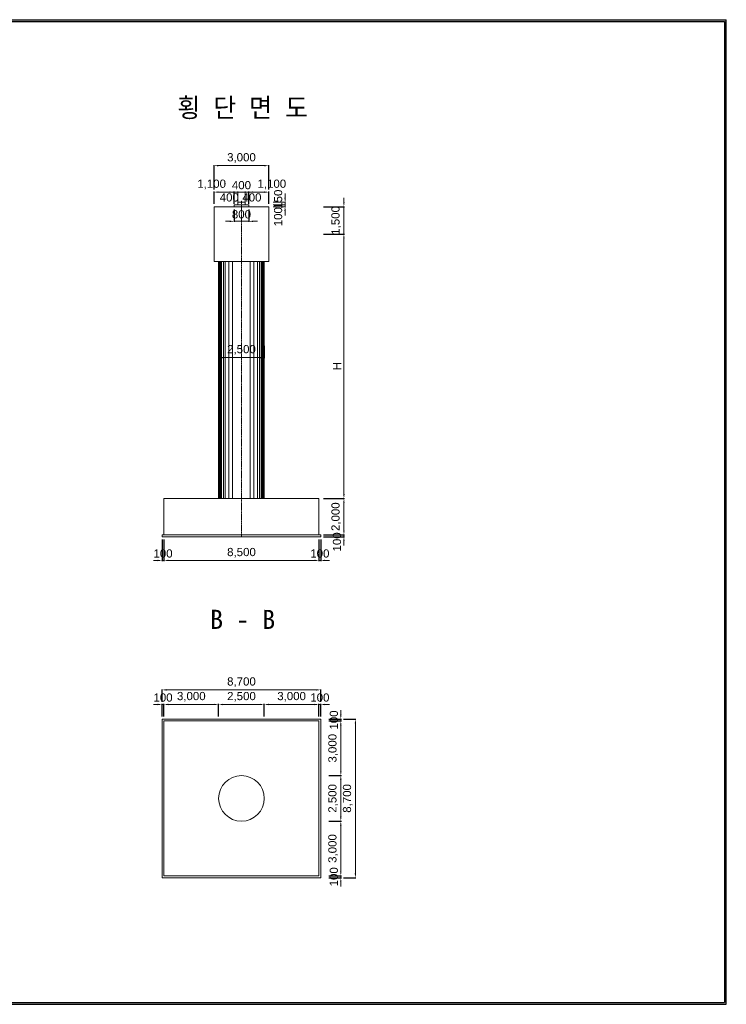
# Model space of a CAD drawing. Header units: metres. Extents: x 203254 to 280754, y 162515 to 216515.
# Tile 2 of 2: x 242004 to 280754, y 162515 to 216515. Entities that reach past the tile are written whole.
import ezdxf
from ezdxf.enums import TextEntityAlignment as Align

# ---------------------------------------------------------------- set-up
doc = ezdxf.new("R2010")
doc.units = ezdxf.units.M
doc.header["$MEASUREMENT"] = 0
doc.linetypes.add('DGN Style 3', pattern=[0.059074, 0.042196, -0.016878])
doc.layers.get('Defpoints').update_dxf_attribs({"lineweight": 0})
for name, color, linetype, lineweight in [('A-DIM01', 1, 'Continuous', 0), ('Adojoint Line', 1, 'Continuous', 0), ('Concrete', 4, 'Continuous', 0), ('Shoe', 5, 'Continuous', 0), ('Text', 3, 'Continuous', 0)]:
    doc.layers.add(name, color=color, linetype=linetype, lineweight=lineweight)
doc.styles.get("Standard").update_dxf_attribs({"font": 'txt', "height": 5})
doc.styles.add('style2', font='arial.ttf')
doc.styles.add('돋움', font='txt')
doc.dimstyles.new('DIM01', dxfattribs={"dimtxt": 3.5, "dimasz": 0.8, "dimexe": 2, "dimexo": 10, "dimgap": 1.25, "dimtad": 1, "dimdec": 0, "dimzin": 0, "dimtxsty": '돋움', "dimcen": 0.09, "dimclrd": 1, "dimclre": 1, "dimclrt": 256, "dimadec": 0, "dimazin": 0, "dimtfac": 0.072, "dimtdec": 0, "dimtix": 1, "dimtmove": 2, "dimatfit": 3, "dimfxl": 1, "dimtolj": 1, "dimtzin": 0, "dimlwd": -1, "dimarcsym": 0})

# ---------------------------------------------------------------- blocks, each defined once
blk = doc.blocks.new('*D160')
at = {"layer": 'A-DIM01', "color": 1, "lineweight": -2}
for p, q in [((252664.828794, 206408.024311), (252664.828794, 207088.652448)), ((253764.828794, 206408.024311), (253764.828794, 207088.652448))]:
    blk.add_line(p, q, dxfattribs=at)
at = {"layer": 'A-DIM01', "color": 1}
blk.add_line((253524.828794, 207058.652448), (252904.828794, 207058.652448), dxfattribs=at)
for points in [[(252904.828794, 207098.652448), (252904.828794, 207018.652448), (252664.828794, 207058.652448)], [(253524.828794, 207098.652448), (253524.828794, 207018.652448), (253764.828794, 207058.652448)]]:
    blk.add_solid(points, dxfattribs=at)
at = {"layer": 'Defpoints', "color": 0}
for p in [(252664.828794, 207058.652448), (252664.828794, 206258.024311), (253764.828794, 206258.024311)]:
    blk.add_point(p, dxfattribs=at)
at = {"layer": 'A-DIM01', "color": 7, "insert": (252529.920258, 207479.082188), "char_height": 450, "attachment_point": 5, "style": 'style2'}
blk.add_mtext('\\A1;1,100', dxfattribs=at)
blk = doc.blocks.new('*D162')
at = {"layer": 'A-DIM01', "color": 1, "lineweight": -2}
for p, q in [((252664.953794, 207208.652448), (252664.953794, 208539.408721)), ((255664.828794, 207210.256614), (255664.828794, 208539.408721))]:
    blk.add_line(p, q, dxfattribs=at)
at = {"layer": 'A-DIM01', "color": 1}
blk.add_line((255424.828794, 208509.408721), (252904.953794, 208509.408721), dxfattribs=at)
for points in [[(252904.953794, 208549.408721), (252904.953794, 208469.408721), (252664.953794, 208509.408721)], [(255424.828794, 208549.408721), (255424.828794, 208469.408721), (255664.828794, 208509.408721)]]:
    blk.add_solid(points, dxfattribs=at)
at = {"layer": 'Defpoints', "color": 0}
for p in [(252664.953794, 208509.408721), (252664.953794, 207058.652448), (255664.828794, 207060.256614)]:
    blk.add_point(p, dxfattribs=at)
at = {"layer": 'A-DIM01', "color": 7, "insert": (254164.891294, 208929.838462), "char_height": 450, "attachment_point": 5, "style": 'style2'}
blk.add_mtext('\\A1;3,000', dxfattribs=at)
blk = doc.blocks.new('*D164')
at = {"layer": 'A-DIM01', "color": 1, "lineweight": -2}
for p, q in [((253764.828794, 206108.024311), (253764.828794, 205427.896174)), ((254564.828794, 206108.024311), (254564.828794, 205427.896174))]:
    blk.add_line(p, q, dxfattribs=at)
at = {"layer": 'A-DIM01', "color": 1}
for p, q in [((253524.828794, 205457.896174), (253284.828794, 205457.896174)), ((253764.828794, 205457.896174), (254564.828794, 205457.896174)), ((254804.828794, 205457.896174), (255044.828794, 205457.896174))]:
    blk.add_line(p, q, dxfattribs=at)
for points in [[(253524.828794, 205497.896174), (253524.828794, 205417.896174), (253764.828794, 205457.896174)], [(254804.828794, 205497.896174), (254804.828794, 205417.896174), (254564.828794, 205457.896174)]]:
    blk.add_solid(points, dxfattribs=at)
at = {"layer": 'Defpoints', "color": 0}
for p in [(253764.828794, 206258.024311), (254564.828794, 206258.024311), (254564.828794, 205457.896174)]:
    blk.add_point(p, dxfattribs=at)
at = {"layer": 'A-DIM01', "color": 7, "insert": (254164.828794, 205837.654019), "char_height": 450, "attachment_point": 5, "style": 'style2'}
blk.add_mtext('\\A1;800', dxfattribs=at)
blk = doc.blocks.new('*D166')
at = {"layer": 'A-DIM01', "color": 1, "lineweight": -2}
for p, q in [((254564.828794, 206408.024311), (254564.828794, 207088.652448)), ((255664.828794, 206408.024311), (255664.828794, 207088.652448))]:
    blk.add_line(p, q, dxfattribs=at)
at = {"layer": 'A-DIM01', "color": 1}
blk.add_line((255424.828794, 207058.652448), (254804.828794, 207058.652448), dxfattribs=at)
for points in [[(254804.828794, 207098.652448), (254804.828794, 207018.652448), (254564.828794, 207058.652448)], [(255424.828794, 207098.652448), (255424.828794, 207018.652448), (255664.828794, 207058.652448)]]:
    blk.add_solid(points, dxfattribs=at)
at = {"layer": 'Defpoints', "color": 0}
for p in [(254564.828794, 207058.652448), (254564.828794, 206258.024311), (255664.828794, 206258.024311)]:
    blk.add_point(p, dxfattribs=at)
at = {"layer": 'A-DIM01', "color": 7, "insert": (255829.920258, 207479.082188), "char_height": 450, "attachment_point": 5, "style": 'style2'}
blk.add_mtext('\\A1;1,100', dxfattribs=at)
blk = doc.blocks.new('*D168')
at = {"layer": 'A-DIM01', "color": 1, "lineweight": -2}
for p, q in [((252914.828794, 198635.541399), (252914.828794, 197955.413262)), ((255414.828794, 198635.541399), (255414.828794, 197955.413262))]:
    blk.add_line(p, q, dxfattribs=at)
at = {"layer": 'A-DIM01', "color": 1}
blk.add_line((253154.828794, 197985.413262), (255174.828794, 197985.413262), dxfattribs=at)
for points in [[(253154.828794, 198025.413262), (253154.828794, 197945.413262), (252914.828794, 197985.413262)], [(255174.828794, 198025.413262), (255174.828794, 197945.413262), (255414.828794, 197985.413262)]]:
    blk.add_solid(points, dxfattribs=at)
at = {"layer": 'Defpoints', "color": 0}
for p in [(252914.828794, 198785.541399), (255414.828794, 198785.541399), (255414.828794, 197985.413262)]:
    blk.add_point(p, dxfattribs=at)
at = {"layer": 'A-DIM01', "color": 7, "insert": (254164.828794, 198405.843003), "char_height": 450, "attachment_point": 5, "style": 'style2'}
blk.add_mtext('\\A1;2,500', dxfattribs=at)
blk = doc.blocks.new('*D170')
at = {"layer": 'A-DIM01', "color": 1}
for p, q in [((259783.223746, 206498.024311), (259783.223746, 206738.024311)), ((259783.223746, 204758.024311), (259783.223746, 206258.024311)), ((259783.223746, 204518.024311), (259783.223746, 204278.024311))]:
    blk.add_line(p, q, dxfattribs=at)
at = {"layer": 'A-DIM01', "color": 1, "lineweight": -2}
for p, q in [((258664.828794, 206258.024311), (259813.223746, 206258.024311)), ((258664.828794, 204758.024311), (259813.223746, 204758.024311))]:
    blk.add_line(p, q, dxfattribs=at)
at = {"layer": 'A-DIM01', "color": 1}
for points in [[(259743.223746, 206498.024311), (259823.223746, 206498.024311), (259783.223746, 206258.024311)], [(259743.223746, 204518.024311), (259823.223746, 204518.024311), (259783.223746, 204758.024311)]]:
    blk.add_solid(points, dxfattribs=at)
at = {"layer": 'Defpoints', "color": 0}
for p in [(258514.828794, 206258.024311), (259783.223746, 206258.024311), (258514.828794, 204758.024311)]:
    blk.add_point(p, dxfattribs=at)
at = {"layer": 'A-DIM01', "color": 7, "insert": (259362.794005, 205508.024311), "char_height": 450, "attachment_point": 5, "rotation": 90, "style": 'style2'}
blk.add_mtext('\\A1;1,500', dxfattribs=at)
blk = doc.blocks.new('*D172')
at = {"layer": 'A-DIM01', "color": 1, "lineweight": -2}
for p, q in [((259133.095609, 204758.024311), (259813.723746, 204758.024311)), ((258664.828794, 190258.024311), (259813.723746, 190258.024311))]:
    blk.add_line(p, q, dxfattribs=at)
at = {"layer": 'A-DIM01', "color": 1}
blk.add_line((259783.723746, 190498.024311), (259783.723746, 204518.024311), dxfattribs=at)
for points in [[(259743.723746, 204518.024311), (259823.723746, 204518.024311), (259783.723746, 204758.024311)], [(259743.723746, 190498.024311), (259823.723746, 190498.024311), (259783.723746, 190258.024311)]]:
    blk.add_solid(points, dxfattribs=at)
at = {"layer": 'Defpoints', "color": 0}
for p in [(258983.095609, 204758.024311), (259783.723746, 204758.024311), (258514.828794, 190258.024311)]:
    blk.add_point(p, dxfattribs=at)
at = {"layer": 'A-DIM01', "color": 7, "insert": (259408.723746, 197508.024311), "char_height": 450, "attachment_point": 5, "rotation": 90, "style": 'style2'}
blk.add_mtext('\\A1;H', dxfattribs=at)
blk = doc.blocks.new('*D174')
at = {"layer": 'A-DIM01', "color": 1, "lineweight": -2}
for p, q in [((258664.828794, 190258.024311), (259814.223746, 190258.024311)), ((258664.828794, 188258.024311), (259814.223746, 188258.024311))]:
    blk.add_line(p, q, dxfattribs=at)
at = {"layer": 'A-DIM01', "color": 1}
blk.add_line((259784.223746, 188498.024311), (259784.223746, 190018.024311), dxfattribs=at)
for points in [[(259744.223746, 190018.024311), (259824.223746, 190018.024311), (259784.223746, 190258.024311)], [(259744.223746, 188498.024311), (259824.223746, 188498.024311), (259784.223746, 188258.024311)]]:
    blk.add_solid(points, dxfattribs=at)
at = {"layer": 'Defpoints', "color": 0}
for p in [(258514.828794, 190258.024311), (259784.223746, 190258.024311), (258514.828794, 188258.024311)]:
    blk.add_point(p, dxfattribs=at)
at = {"layer": 'A-DIM01', "color": 7, "insert": (259363.794005, 189258.024311), "char_height": 450, "attachment_point": 5, "rotation": 90, "style": 'style2'}
blk.add_mtext('\\A1;2,000', dxfattribs=at)
blk = doc.blocks.new('*D176')
at = {"layer": 'A-DIM01', "color": 1}
for p, q in [((259784.223746, 188498.024311), (259784.223746, 188738.024311)), ((259784.223746, 188158.024311), (259784.223746, 188258.024311)), ((259784.223746, 187918.024311), (259784.223746, 187678.024311))]:
    blk.add_line(p, q, dxfattribs=at)
at = {"layer": 'A-DIM01', "color": 1, "lineweight": -2}
for p, q in [((258664.828794, 188258.024311), (259814.223746, 188258.024311)), ((258664.828794, 188158.024311), (259814.223746, 188158.024311))]:
    blk.add_line(p, q, dxfattribs=at)
at = {"layer": 'A-DIM01', "color": 1}
for points in [[(259744.223746, 188498.024311), (259824.223746, 188498.024311), (259784.223746, 188258.024311)], [(259744.223746, 187918.024311), (259824.223746, 187918.024311), (259784.223746, 188158.024311)]]:
    blk.add_solid(points, dxfattribs=at)
at = {"layer": 'Defpoints', "color": 0}
for p in [(258514.828794, 188258.024311), (258514.828794, 188158.024311), (259784.223746, 188258.024311)]:
    blk.add_point(p, dxfattribs=at)
at = {"layer": 'A-DIM01', "color": 7, "insert": (259404.465901, 187876.121532), "char_height": 450, "attachment_point": 5, "rotation": 90, "style": 'style2'}
blk.add_mtext('\\A1;100', dxfattribs=at)
blk = doc.blocks.new('*D178')
at = {"layer": 'A-DIM01', "color": 1, "lineweight": -2}
for p, q in [((249814.828794, 188008.024311), (249814.828794, 186827.768037)), ((249914.828794, 188008.024311), (249914.828794, 186827.768037))]:
    blk.add_line(p, q, dxfattribs=at)
at = {"layer": 'A-DIM01', "color": 1}
for p, q in [((249574.828794, 186857.768037), (249334.828794, 186857.768037)), ((249814.828794, 186857.768037), (249914.828794, 186857.768037)), ((250154.828794, 186857.768037), (250394.828794, 186857.768037))]:
    blk.add_line(p, q, dxfattribs=at)
for points in [[(249574.828794, 186897.768037), (249574.828794, 186817.768037), (249814.828794, 186857.768037)], [(250154.828794, 186897.768037), (250154.828794, 186817.768037), (249914.828794, 186857.768037)]]:
    blk.add_solid(points, dxfattribs=at)
at = {"layer": 'Defpoints', "color": 0}
for p in [(249814.828794, 188158.024311), (249914.828794, 188158.024311), (249914.828794, 186857.768037)]:
    blk.add_point(p, dxfattribs=at)
at = {"layer": 'A-DIM01', "color": 7, "insert": (249864.828794, 187237.525882), "char_height": 450, "attachment_point": 5, "style": 'style2'}
blk.add_mtext('\\A1;100', dxfattribs=at)
blk = doc.blocks.new('*D180')
at = {"layer": 'A-DIM01', "color": 1, "lineweight": -2}
for p, q in [((258414.828794, 188008.024311), (258414.828794, 186827.768037)), ((258514.828794, 188008.024311), (258514.828794, 186827.768037))]:
    blk.add_line(p, q, dxfattribs=at)
at = {"layer": 'A-DIM01', "color": 1}
for p, q in [((258174.828794, 186857.768037), (257934.828794, 186857.768037)), ((258414.828794, 186857.768037), (258514.828794, 186857.768037)), ((258754.828794, 186857.768037), (258994.828794, 186857.768037))]:
    blk.add_line(p, q, dxfattribs=at)
for points in [[(258174.828794, 186897.768037), (258174.828794, 186817.768037), (258414.828794, 186857.768037)], [(258754.828794, 186897.768037), (258754.828794, 186817.768037), (258514.828794, 186857.768037)]]:
    blk.add_solid(points, dxfattribs=at)
at = {"layer": 'Defpoints', "color": 0}
for p in [(258414.828794, 188158.024311), (258514.828794, 188158.024311), (258514.828794, 186857.768037)]:
    blk.add_point(p, dxfattribs=at)
at = {"layer": 'A-DIM01', "color": 7, "insert": (258464.828794, 187237.525882), "char_height": 450, "attachment_point": 5, "style": 'style2'}
blk.add_mtext('\\A1;100', dxfattribs=at)
blk = doc.blocks.new('*D182')
at = {"layer": 'A-DIM01', "color": 1, "lineweight": -2}
for p, q in [((249914.828794, 188008.024311), (249914.828794, 186827.768037)), ((258414.828794, 188008.024311), (258414.828794, 186827.768037))]:
    blk.add_line(p, q, dxfattribs=at)
at = {"layer": 'A-DIM01', "color": 1}
blk.add_line((250154.828794, 186857.768037), (258174.828794, 186857.768037), dxfattribs=at)
for points in [[(250154.828794, 186897.768037), (250154.828794, 186817.768037), (249914.828794, 186857.768037)], [(258174.828794, 186897.768037), (258174.828794, 186817.768037), (258414.828794, 186857.768037)]]:
    blk.add_solid(points, dxfattribs=at)
at = {"layer": 'Defpoints', "color": 0}
for p in [(249914.828794, 188158.024311), (258414.828794, 188158.024311), (258414.828794, 186857.768037)]:
    blk.add_point(p, dxfattribs=at)
at = {"layer": 'A-DIM01', "color": 7, "insert": (254164.828794, 187278.197778), "char_height": 450, "attachment_point": 5, "style": 'style2'}
blk.add_mtext('\\A1;8,500', dxfattribs=at)
blk = doc.blocks.new('*D208')
at = {"layer": 'A-DIM01', "color": 1}
for p, q in [((249574.828794, 178958.652448), (249334.828794, 178958.652448)), ((249914.828794, 178958.652448), (249814.828794, 178958.652448)), ((250154.828794, 178958.652448), (250394.828794, 178958.652448))]:
    blk.add_line(p, q, dxfattribs=at)
at = {"layer": 'A-DIM01', "color": 1, "lineweight": -2}
for p, q in [((249814.828794, 178308.024311), (249814.828794, 178988.652448)), ((249914.828794, 178308.524311), (249914.828794, 178988.652448))]:
    blk.add_line(p, q, dxfattribs=at)
at = {"layer": 'A-DIM01', "color": 1}
for points in [[(249574.828794, 178998.652448), (249574.828794, 178918.652448), (249814.828794, 178958.652448)], [(250154.828794, 178998.652448), (250154.828794, 178918.652448), (249914.828794, 178958.652448)]]:
    blk.add_solid(points, dxfattribs=at)
at = {"layer": 'Defpoints', "color": 0}
for p in [(249814.828794, 178958.652448), (249814.828794, 178158.024311), (249914.828794, 178158.524311)]:
    blk.add_point(p, dxfattribs=at)
at = {"layer": 'A-DIM01', "color": 7, "insert": (249864.828794, 179338.410292), "char_height": 450, "attachment_point": 5, "style": 'style2'}
blk.add_mtext('\\A1;100', dxfattribs=at)
blk = doc.blocks.new('*D210')
at = {"layer": 'A-DIM01', "color": 1}
for p, q in [((258174.828794, 178958.152448), (257934.828794, 178958.152448)), ((258514.828794, 178958.152448), (258414.828794, 178958.152448)), ((258754.828794, 178958.152448), (258994.828794, 178958.152448))]:
    blk.add_line(p, q, dxfattribs=at)
at = {"layer": 'A-DIM01', "color": 1, "lineweight": -2}
for p, q in [((258414.828794, 178307.524311), (258414.828794, 178988.152448)), ((258514.828794, 178308.024311), (258514.828794, 178988.152448))]:
    blk.add_line(p, q, dxfattribs=at)
at = {"layer": 'A-DIM01', "color": 1}
for points in [[(258174.828794, 178998.152448), (258174.828794, 178918.152448), (258414.828794, 178958.152448)], [(258754.828794, 178998.152448), (258754.828794, 178918.152448), (258514.828794, 178958.152448)]]:
    blk.add_solid(points, dxfattribs=at)
at = {"layer": 'Defpoints', "color": 0}
for p in [(258414.828794, 178958.152448), (258414.828794, 178157.524311), (258514.828794, 178158.024311)]:
    blk.add_point(p, dxfattribs=at)
at = {"layer": 'A-DIM01', "color": 7, "insert": (258464.828794, 179337.910292), "char_height": 450, "attachment_point": 5, "style": 'style2'}
blk.add_mtext('\\A1;100', dxfattribs=at)
blk = doc.blocks.new('*D212')
at = {"layer": 'A-DIM01', "color": 1, "lineweight": -2}
for p, q in [((249914.828794, 178308.524311), (249914.828794, 178989.152448)), ((252914.828794, 178308.024311), (252914.828794, 178989.152448))]:
    blk.add_line(p, q, dxfattribs=at)
at = {"layer": 'A-DIM01', "color": 1}
blk.add_line((252674.828794, 178959.152448), (250154.828794, 178959.152448), dxfattribs=at)
for points in [[(250154.828794, 178999.152448), (250154.828794, 178919.152448), (249914.828794, 178959.152448)], [(252674.828794, 178999.152448), (252674.828794, 178919.152448), (252914.828794, 178959.152448)]]:
    blk.add_solid(points, dxfattribs=at)
at = {"layer": 'Defpoints', "color": 0}
for p in [(249914.828794, 178959.152448), (249914.828794, 178158.524311), (252914.828794, 178158.024311)]:
    blk.add_point(p, dxfattribs=at)
at = {"layer": 'A-DIM01', "color": 7, "insert": (251414.828794, 179379.582188), "char_height": 450, "attachment_point": 5, "style": 'style2'}
blk.add_mtext('\\A1;3,000', dxfattribs=at)
blk = doc.blocks.new('*D214')
at = {"layer": 'A-DIM01', "color": 1, "lineweight": -2}
for p, q in [((249814.828794, 179108.652448), (249814.828794, 179789.280584)), ((258514.828794, 179108.152448), (258514.828794, 179789.280584))]:
    blk.add_line(p, q, dxfattribs=at)
at = {"layer": 'A-DIM01', "color": 1}
blk.add_line((258274.828794, 179759.280584), (250054.828794, 179759.280584), dxfattribs=at)
for points in [[(250054.828794, 179799.280584), (250054.828794, 179719.280584), (249814.828794, 179759.280584)], [(258274.828794, 179799.280584), (258274.828794, 179719.280584), (258514.828794, 179759.280584)]]:
    blk.add_solid(points, dxfattribs=at)
at = {"layer": 'Defpoints', "color": 0}
for p in [(249814.828794, 179759.280584), (249814.828794, 178958.652448), (258514.828794, 178958.152448)]:
    blk.add_point(p, dxfattribs=at)
at = {"layer": 'A-DIM01', "color": 7, "insert": (254164.828794, 180179.710325), "char_height": 450, "attachment_point": 5, "style": 'style2'}
blk.add_mtext('\\A1;8,700', dxfattribs=at)
blk = doc.blocks.new('*D216')
at = {"layer": 'A-DIM01', "color": 1, "lineweight": -2}
for p, q in [((252914.828794, 178308.024311), (252914.828794, 178988.652448)), ((255414.828794, 178308.024311), (255414.828794, 178988.652448))]:
    blk.add_line(p, q, dxfattribs=at)
at = {"layer": 'A-DIM01', "color": 1}
blk.add_line((255174.828794, 178958.652448), (253154.828794, 178958.652448), dxfattribs=at)
for points in [[(253154.828794, 178998.652448), (253154.828794, 178918.652448), (252914.828794, 178958.652448)], [(255174.828794, 178998.652448), (255174.828794, 178918.652448), (255414.828794, 178958.652448)]]:
    blk.add_solid(points, dxfattribs=at)
at = {"layer": 'Defpoints', "color": 0}
for p in [(252914.828794, 178958.652448), (252914.828794, 178158.024311), (255414.828794, 178158.024311)]:
    blk.add_point(p, dxfattribs=at)
at = {"layer": 'A-DIM01', "color": 7, "insert": (254164.828794, 179379.082188), "char_height": 450, "attachment_point": 5, "style": 'style2'}
blk.add_mtext('\\A1;2,500', dxfattribs=at)
blk = doc.blocks.new('*D218')
at = {"layer": 'A-DIM01', "color": 1, "lineweight": -2}
for p, q in [((255414.828794, 178308.024311), (255414.828794, 178988.652448)), ((258414.828794, 178307.524311), (258414.828794, 178988.652448))]:
    blk.add_line(p, q, dxfattribs=at)
at = {"layer": 'A-DIM01', "color": 1}
blk.add_line((258174.828794, 178958.652448), (255654.828794, 178958.652448), dxfattribs=at)
for points in [[(255654.828794, 178998.652448), (255654.828794, 178918.652448), (255414.828794, 178958.652448)], [(258174.828794, 178998.652448), (258174.828794, 178918.652448), (258414.828794, 178958.652448)]]:
    blk.add_solid(points, dxfattribs=at)
at = {"layer": 'Defpoints', "color": 0}
for p in [(255414.828794, 178958.652448), (255414.828794, 178158.024311), (258414.828794, 178157.524311)]:
    blk.add_point(p, dxfattribs=at)
at = {"layer": 'A-DIM01', "color": 7, "insert": (256914.828794, 179379.082188), "char_height": 450, "attachment_point": 5, "style": 'style2'}
blk.add_mtext('\\A1;3,000', dxfattribs=at)
blk = doc.blocks.new('*D220')
at = {"layer": 'A-DIM01', "color": 1}
for p, q in [((259613.788215, 178398.024311), (259613.788215, 178638.024311)), ((259613.788215, 178058.024311), (259613.788215, 178158.024311)), ((259613.788215, 177818.024311), (259613.788215, 177578.024311))]:
    blk.add_line(p, q, dxfattribs=at)
at = {"layer": 'A-DIM01', "color": 1, "lineweight": -2}
for p, q in [((258963.160078, 178158.024311), (259643.788215, 178158.024311)), ((258963.660078, 178058.024311), (259643.788215, 178058.024311))]:
    blk.add_line(p, q, dxfattribs=at)
at = {"layer": 'A-DIM01', "color": 1}
for points in [[(259573.788215, 178398.024311), (259653.788215, 178398.024311), (259613.788215, 178158.024311)], [(259573.788215, 177818.024311), (259653.788215, 177818.024311), (259613.788215, 178058.024311)]]:
    blk.add_solid(points, dxfattribs=at)
at = {"layer": 'Defpoints', "color": 0}
for p in [(258813.160078, 178158.024311), (258813.660078, 178058.024311), (259613.788215, 178158.024311)]:
    blk.add_point(p, dxfattribs=at)
at = {"layer": 'A-DIM01', "color": 7, "insert": (259234.03037, 178108.024311), "char_height": 450, "attachment_point": 5, "rotation": 90, "style": 'style2'}
blk.add_mtext('\\A1;100', dxfattribs=at)
blk = doc.blocks.new('*D222')
at = {"layer": 'A-DIM01', "color": 1}
for p, q in [((259613.288215, 169798.024311), (259613.288215, 170038.024311)), ((259613.288215, 169458.024311), (259613.288215, 169558.024311)), ((259613.288215, 169218.024311), (259613.288215, 168978.024311))]:
    blk.add_line(p, q, dxfattribs=at)
at = {"layer": 'A-DIM01', "color": 1, "lineweight": -2}
for p, q in [((258962.660078, 169558.024311), (259643.288215, 169558.024311)), ((258963.160078, 169458.024311), (259643.288215, 169458.024311))]:
    blk.add_line(p, q, dxfattribs=at)
at = {"layer": 'A-DIM01', "color": 1}
for points in [[(259573.288215, 169798.024311), (259653.288215, 169798.024311), (259613.288215, 169558.024311)], [(259573.288215, 169218.024311), (259653.288215, 169218.024311), (259613.288215, 169458.024311)]]:
    blk.add_solid(points, dxfattribs=at)
at = {"layer": 'Defpoints', "color": 0}
for p in [(258812.660078, 169558.024311), (258813.160078, 169458.024311), (259613.288215, 169558.024311)]:
    blk.add_point(p, dxfattribs=at)
at = {"layer": 'A-DIM01', "color": 7, "insert": (259233.53037, 169508.024311), "char_height": 450, "attachment_point": 5, "rotation": 90, "style": 'style2'}
blk.add_mtext('\\A1;100', dxfattribs=at)
blk = doc.blocks.new('*D224')
at = {"layer": 'A-DIM01', "color": 1, "lineweight": -2}
for p, q in [((258963.660078, 178058.024311), (259644.288215, 178058.024311)), ((258963.160078, 175058.024311), (259644.288215, 175058.024311))]:
    blk.add_line(p, q, dxfattribs=at)
at = {"layer": 'A-DIM01', "color": 1}
blk.add_line((259614.288215, 175298.024311), (259614.288215, 177818.024311), dxfattribs=at)
for points in [[(259574.288215, 177818.024311), (259654.288215, 177818.024311), (259614.288215, 178058.024311)], [(259574.288215, 175298.024311), (259654.288215, 175298.024311), (259614.288215, 175058.024311)]]:
    blk.add_solid(points, dxfattribs=at)
at = {"layer": 'Defpoints', "color": 0}
for p in [(258813.660078, 178058.024311), (259614.288215, 178058.024311), (258813.160078, 175058.024311)]:
    blk.add_point(p, dxfattribs=at)
at = {"layer": 'A-DIM01', "color": 7, "insert": (259193.858474, 176558.024311), "char_height": 450, "attachment_point": 5, "rotation": 90, "style": 'style2'}
blk.add_mtext('\\A1;3,000', dxfattribs=at)
blk = doc.blocks.new('*D226')
at = {"layer": 'A-DIM01', "color": 1, "lineweight": -2}
for p, q in [((259763.788215, 178158.024311), (260444.416351, 178158.024311)), ((259763.288215, 169458.024311), (260444.416351, 169458.024311))]:
    blk.add_line(p, q, dxfattribs=at)
at = {"layer": 'A-DIM01', "color": 1}
blk.add_line((260414.416351, 169698.024311), (260414.416351, 177918.024311), dxfattribs=at)
for points in [[(260374.416351, 177918.024311), (260454.416351, 177918.024311), (260414.416351, 178158.024311)], [(260374.416351, 169698.024311), (260454.416351, 169698.024311), (260414.416351, 169458.024311)]]:
    blk.add_solid(points, dxfattribs=at)
at = {"layer": 'Defpoints', "color": 0}
for p in [(259613.788215, 178158.024311), (260414.416351, 178158.024311), (259613.288215, 169458.024311)]:
    blk.add_point(p, dxfattribs=at)
at = {"layer": 'A-DIM01', "color": 7, "insert": (259993.986611, 173808.024311), "char_height": 450, "attachment_point": 5, "rotation": 90, "style": 'style2'}
blk.add_mtext('\\A1;8,700', dxfattribs=at)
blk = doc.blocks.new('*D228')
at = {"layer": 'A-DIM01', "color": 1, "lineweight": -2}
for p, q in [((258963.160078, 175058.024311), (259643.788215, 175058.024311)), ((258963.160078, 172558.024311), (259643.788215, 172558.024311))]:
    blk.add_line(p, q, dxfattribs=at)
at = {"layer": 'A-DIM01', "color": 1}
blk.add_line((259613.788215, 172798.024311), (259613.788215, 174818.024311), dxfattribs=at)
for points in [[(259573.788215, 174818.024311), (259653.788215, 174818.024311), (259613.788215, 175058.024311)], [(259573.788215, 172798.024311), (259653.788215, 172798.024311), (259613.788215, 172558.024311)]]:
    blk.add_solid(points, dxfattribs=at)
at = {"layer": 'Defpoints', "color": 0}
for p in [(258813.160078, 175058.024311), (259613.788215, 175058.024311), (258813.160078, 172558.024311)]:
    blk.add_point(p, dxfattribs=at)
at = {"layer": 'A-DIM01', "color": 7, "insert": (259193.358474, 173808.024311), "char_height": 450, "attachment_point": 5, "rotation": 90, "style": 'style2'}
blk.add_mtext('\\A1;2,500', dxfattribs=at)
blk = doc.blocks.new('*D230')
at = {"layer": 'A-DIM01', "color": 1, "lineweight": -2}
for p, q in [((258963.160078, 172558.024311), (259643.788215, 172558.024311)), ((258962.660078, 169558.024311), (259643.788215, 169558.024311))]:
    blk.add_line(p, q, dxfattribs=at)
at = {"layer": 'A-DIM01', "color": 1}
blk.add_line((259613.788215, 169798.024311), (259613.788215, 172318.024311), dxfattribs=at)
for points in [[(259573.788215, 172318.024311), (259653.788215, 172318.024311), (259613.788215, 172558.024311)], [(259573.788215, 169798.024311), (259653.788215, 169798.024311), (259613.788215, 169558.024311)]]:
    blk.add_solid(points, dxfattribs=at)
at = {"layer": 'Defpoints', "color": 0}
for p in [(258813.160078, 172558.024311), (259613.788215, 172558.024311), (258812.660078, 169558.024311)]:
    blk.add_point(p, dxfattribs=at)
at = {"layer": 'A-DIM01', "color": 7, "insert": (259193.358474, 171058.024311), "char_height": 450, "attachment_point": 5, "rotation": 90, "style": 'style2'}
blk.add_mtext('\\A1;3,000', dxfattribs=at)

msp = doc.modelspace()

# ---------------------------------------------------------------- linework, layer by layer
for p, q in [((203253.841377, 216515.136428), (280753.841377, 216515.136428)), ((203353.841377, 216415.136428), (280653.841377, 216415.136428)), ((280653.841377, 216415.136428), (280653.841377, 162615.136428)), ((280753.841377, 162515.136428), (280753.841377, 216515.136428)), ((203353.841377, 162615.136428), (280653.841377, 162615.136428)), ((203253.841377, 162515.136428), (280753.841377, 162515.136428))]:
    msp.add_line(p, q)
at = {"layer": 'A-DIM01', "color": 1}
for p, q in [((253724.828794, 207058.652448), (253484.828794, 207058.652448)), ((254564.828794, 207058.652448), (253764.828794, 207058.652448)), ((253964.828794, 206508.024311), (253964.828794, 207088.652448)), ((254364.828794, 206508.024311), (254364.828794, 207088.652448)), ((254604.828794, 207058.652448), (254844.828794, 207058.652448)), ((256556.81896, 206748.024311), (256556.81896, 206988.024311)), ((256556.81896, 206598.024311), (256556.81896, 206838.024311)), ((255906.690824, 206508.024311), (256586.81896, 206508.024311)), ((255906.690824, 206358.024311), (256586.81896, 206358.024311)), ((255906.690824, 206358.024311), (256586.81896, 206358.024311)), ((256556.81896, 206358.024311), (256556.81896, 206508.024311)), ((256556.81896, 206258.024311), (256556.81896, 206358.024311)), ((255906.690824, 206258.024311), (256586.81896, 206258.024311)), ((256556.81896, 206118.024311), (256556.81896, 205878.024311)), ((256556.81896, 206018.024311), (256556.81896, 205778.024311))]:
    msp.add_line(p, q, dxfattribs=at)
at = {"layer": 'A-DIM01', "color": 1, "extrusion": (0, 0, -1)}
for points in [[(-254084.828794, 207078.652448), (-254084.828794, 207038.652448), (-253964.828794, 207058.652448)], [(-254244.828794, 207078.652448), (-254244.828794, 207038.652448), (-254364.828794, 207058.652448)], [(-256516.81896, 206748.024311), (-256596.81896, 206748.024311), (-256556.81896, 206508.024311)], [(-256516.81896, 206018.024311), (-256596.81896, 206018.024311), (-256556.81896, 206258.024311)]]:
    msp.add_solid(points, dxfattribs=at)
at = {"layer": 'Adojoint Line', "linetype": 'DGN Style 3', "lineweight": 0}
msp.add_line((254164.828794, 188158.024311), (254164.828794, 206608.024311), dxfattribs=at)
at = {"layer": 'Concrete', "linetype": 'Continuous', "lineweight": 0}
for p, q in [((255663.828794, 206258.024311), (252665.828794, 206258.024311)), ((255663.828794, 206258.024311), (255664.828794, 206258.024311)), ((255664.828794, 206256.024311), (255664.828794, 204548.615194)), ((255664.828794, 204548.615194), (255664.828794, 203258.024311)), ((252914.828794, 203258.024311), (255414.828794, 203258.024311)), ((252919.828794, 203258.024311), (252919.828794, 196655.224342)), ((252924.828794, 196653.768033), (252924.828794, 203258.024311)), ((252929.828794, 203258.024311), (252929.828794, 196806.813263)), ((252979.828794, 203258.024311), (252979.828794, 196617.376621)), ((253029.828794, 190258.024311), (253029.828794, 203258.024311)), ((253079.828794, 203258.024311), (253079.828794, 195942.006699)), ((253179.828794, 190258.024311), (253179.828794, 203258.024311)), ((253279.828794, 203258.024311), (253279.828794, 196425.413249)), ((253479.828794, 190258.024311), (253479.828794, 203258.024311)), ((253679.828794, 203258.024311), (253679.828794, 196372.251918)), ((254649.828794, 203258.024311), (254649.828794, 196372.251918)), ((254849.828794, 190258.024311), (254849.828794, 203258.024311)), ((255049.828794, 203258.024311), (255049.828794, 196425.413249)), ((255149.828794, 190258.024311), (255149.828794, 203258.024311)), ((255249.828794, 203258.024311), (255249.828794, 195942.006699)), ((255299.828794, 190258.024311), (255299.828794, 203258.024311)), ((255349.828794, 203258.024311), (255349.828794, 196617.376621)), ((255399.828794, 203258.024311), (255399.828794, 196806.813263)), ((255404.828794, 196653.768033), (255404.828794, 203258.024311)), ((255409.828794, 203258.024311), (255409.828794, 196655.224342)), ((255663.828794, 203258.024311), (255664.828794, 203258.024311)), ((255664.828794, 203258.024311), (255666.828794, 203258.024311)), ((252954.828794, 199873.342537), (252954.828794, 201945.935675)), ((252954.828794, 195728.15626), (252954.828794, 199873.342537)), ((255374.828794, 195728.15626), (255374.828794, 199873.342537)), ((252919.828794, 196655.224342), (252919.828794, 193355.28131)), ((252924.828794, 190258.024311), (252924.828794, 196653.768033)), ((252929.828794, 196806.813263), (252929.828794, 193064.576051)), ((252979.828794, 196617.376621), (252979.828794, 190258.024311)), ((255349.828794, 196617.376621), (255349.828794, 190258.024311)), ((255399.828794, 196806.813263), (255399.828794, 193064.576051)), ((255404.828794, 190258.024311), (255404.828794, 196653.768033)), ((255409.828794, 196655.224342), (255409.828794, 193355.28131)), ((253279.828794, 196425.413249), (253279.828794, 193014.724579)), ((253679.828794, 196372.251918), (253679.828794, 190258.024311)), ((254649.828794, 196372.251918), (254649.828794, 190258.024311)), ((255049.828794, 196425.413249), (255049.828794, 193014.724579)), ((252954.828794, 192300.115554), (252954.828794, 195728.15626)), ((253079.828794, 195942.006699), (253079.828794, 190258.024311)), ((255249.828794, 195942.006699), (255249.828794, 190258.024311)), ((255374.828794, 192300.115554), (255374.828794, 195728.15626)), ((252919.828794, 193355.28131), (252919.828794, 191705.309794)), ((255409.828794, 193355.28131), (255409.828794, 191705.309794)), ((252929.828794, 193064.576051), (252929.828794, 191274.965497)), ((253279.828794, 193014.724579), (253279.828794, 190258.024311)), ((255049.828794, 193014.724579), (255049.828794, 190258.024311)), ((255399.828794, 193064.576051), (255399.828794, 191274.965497)), ((252954.828794, 190868.733991), (252954.828794, 192300.115554)), ((255374.828794, 190868.733991), (255374.828794, 192300.115554)), ((252919.828794, 191705.309794), (252919.828794, 190880.324036)), ((255409.828794, 191705.309794), (255409.828794, 190880.324036)), ((252929.828794, 191274.965497), (252929.828794, 190460.691791)), ((255399.828794, 191274.965497), (255399.828794, 190460.691791)), ((252919.828794, 190880.324036), (252919.828794, 190258.024311)), ((252954.828794, 190265.256028), (252954.828794, 190868.733991)), ((255374.828794, 190265.256028), (255374.828794, 190868.733991)), ((255409.828794, 190880.324036), (255409.828794, 190258.024311)), ((252929.828794, 190460.691791), (252929.828794, 190279.662018)), ((252929.828794, 190279.662018), (252929.828794, 190258.024311)), ((252954.828794, 190265.256028), (252954.828794, 190258.024311)), ((255374.828794, 190265.256028), (255374.828794, 190258.024311)), ((255399.828794, 190460.691791), (255399.828794, 190279.662018)), ((255399.828794, 190279.662018), (255399.828794, 190258.024311))]:
    msp.add_line(p, q, dxfattribs=at)
at = {"layer": 'Concrete'}
for p, q in [((254564.828794, 206258.024311), (253764.828794, 206258.024311)), ((258514.828794, 188258.024311), (249814.828794, 188258.024311)), ((249814.828794, 188258.024311), (249814.828794, 188158.024311)), ((249814.828794, 188158.024311), (258514.828794, 188158.024311)), ((258514.828794, 188158.024311), (258514.828794, 188258.024311)), ((249814.828794, 178158.024311), (258514.828794, 178158.024311)), ((249814.828794, 169458.024311), (249814.828794, 178158.024311)), ((249914.828794, 178058.024311), (258414.828794, 178058.024311)), ((249914.828794, 169558.024311), (249914.828794, 178058.024311)), ((258414.828794, 178058.024311), (258414.828794, 169558.024311)), ((258514.828794, 178158.024311), (258514.828794, 169458.024311)), ((258514.828794, 169458.024311), (249814.828794, 169458.024311)), ((258414.828794, 169558.024311), (249914.828794, 169558.024311))]:
    msp.add_line(p, q, dxfattribs=at)
at = {"layer": 'Concrete', "linetype": 'Continuous', "lineweight": 0, "flags": 128}
for points in [[(252665.828794, 206258.024311), (252664.828794, 206258.024311), (252664.828794, 206257.024311)], [(252664.828794, 206257.024311), (252664.828794, 203259.024311)], [(252665.828794, 206258.024311), (255663.828794, 206258.024311)], [(255664.828794, 206256.024311), (255664.828794, 206258.024311)], [(252665.828794, 203258.024311), (252664.828794, 203258.024311), (252664.828794, 203259.024311)], [(252665.828794, 203258.024311), (254164.828794, 203258.024311), (255663.828794, 203258.024311)], [(252914.828794, 203258.024311), (252914.828794, 190258.024311), (254649.828794, 190258.024311)], [(252914.828794, 199802.398928), (252914.828794, 203258.024311), (252929.828794, 203258.024311)], [(255409.828794, 190258.024311), (255414.828794, 190258.024311), (255414.828794, 203258.024311), (255399.828794, 203258.024311)], [(252919.828794, 190258.024311), (252914.828794, 190258.024311), (252914.828794, 199802.398928)], [(254164.828794, 190258.024311), (249914.828794, 190258.024311), (249914.828794, 188258.024311), (258414.828794, 188258.024311), (258414.828794, 190258.024311), (252914.828794, 190258.024311)], [(252924.828794, 190258.024311), (252919.828794, 190258.024311)], [(252929.828794, 190258.024311), (252924.828794, 190258.024311)], [(253279.828794, 190258.024311), (252929.828794, 190258.024311)], [(253679.828794, 190258.024311), (253279.828794, 190258.024311)], [(254649.828794, 190258.024311), (255049.828794, 190258.024311)], [(255049.828794, 190258.024311), (255399.828794, 190258.024311)], [(255399.828794, 190258.024311), (255404.828794, 190258.024311)], [(255404.828794, 190258.024311), (255409.828794, 190258.024311)]]:
    msp.add_lwpolyline(points, dxfattribs=at)
msp.add_lwpolyline([(249914.828794, 178158.024311), (249814.828794, 178158.024311), (249814.828794, 178158.024311), (249914.828794, 178158.024311), (249914.828794, 178158.024311)], close=True, dxfattribs=at)
at = {"layer": 'Concrete', "extrusion": (0, 0, -1)}
msp.add_arc((-254164.828794, 173808.024311), 1250, 0, 359.999994, dxfattribs=at)
at = {"layer": 'Shoe'}
for p, q in [((253764.828794, 206258.024311), (253764.828794, 206358.024311)), ((253764.828794, 206358.024311), (254564.828794, 206358.024311)), ((253964.828794, 206358.024311), (253964.828794, 206508.024311)), ((253964.828794, 206508.024311), (254364.828794, 206508.024311)), ((254364.828794, 206508.024311), (254364.828794, 206358.024311)), ((254564.828794, 206358.024311), (254564.828794, 206258.024311))]:
    msp.add_line(p, q, dxfattribs=at)

# ---------------------------------------------------------------- texts
at = {"layer": 'A-DIM01', "color": 7, "char_height": 450, "attachment_point": 5, "style": 'style2'}
for insert in [(254164.828794, 207438.410292), (253497.191655, 206765.489395), (254736.789515, 206765.489395)]:
    msp.add_mtext('\\A1;400', dxfattribs=dict(at, insert=insert))
at = {"layer": 'A-DIM01', "color": 7, "char_height": 450, "attachment_point": 5, "rotation": 90, "style": 'style2'}
for s, insert in [('\\A1;150', (256177.061116, 206670.89404)), ('\\A1;100', (256177.061116, 205708.537998))]:
    msp.add_mtext(s, dxfattribs=dict(at, insert=insert))
at = {"layer": 'Text'}
for s, p in [('횡 단 면 도', (254230.453757, 211163.342134)), ('B - B', (254230.453757, 183100.899025))]:
    msp.add_text(s, height=1050, rotation=359.939213, dxfattribs=at).set_placement(p, align=Align.CENTER)

# ---------------------------------------------------------------- dimensions: what is measured, and where the dimension line sits
at = {"layer": 'A-DIM01', "color": 1}
for base, p1, p2, angle, picture, middle in [((252664.953794, 208509.408721), (255664.828794, 207060.256614), (252664.953794, 207058.652448), 180, '*D162', (254164.891294, 208929.838462)), ((259783.223746, 206258.024311), (258514.828794, 204758.024311), (258514.828794, 206258.024311), 90, '*D170', (259362.794005, 205508.024311)), ((259784.223746, 190258.024311), (258514.828794, 188258.024311), (258514.828794, 190258.024311), 90, '*D174', (259363.794005, 189258.024311)), ((249814.828794, 179759.280584), (258514.828794, 178958.152448), (249814.828794, 178958.652448), 180, '*D214', (254164.828794, 180179.710325)), ((249814.828794, 178958.652448), (249914.828794, 178158.524311), (249814.828794, 178158.024311), 180, '*D208', (249864.828794, 179338.410292)), ((249914.828794, 178959.152448), (252914.828794, 178158.024311), (249914.828794, 178158.524311), 180, '*D212', (251414.828794, 179379.582188)), ((252914.828794, 178958.652448), (255414.828794, 178158.024311), (252914.828794, 178158.024311), 180, '*D216', (254164.828794, 179379.082188)), ((255414.828794, 178958.652448), (258414.828794, 178157.524311), (255414.828794, 178158.024311), 180, '*D218', (256914.828794, 179379.082188)), ((258414.828794, 178958.152448), (258514.828794, 178158.024311), (258414.828794, 178157.524311), 180, '*D210', (258464.828794, 179337.910292)), ((259613.788215, 178158.024311), (258813.660078, 178058.024311), (258813.160078, 178158.024311), 90, '*D220', (259234.03037, 178108.024311)), ((259614.288215, 178058.024311), (258813.160078, 175058.024311), (258813.660078, 178058.024311), 90, '*D224', (259193.858474, 176558.024311)), ((260414.416351, 178158.024311), (259613.288215, 169458.024311), (259613.788215, 178158.024311), 90, '*D226', (259993.986611, 173808.024311)), ((259613.788215, 175058.024311), (258813.160078, 172558.024311), (258813.160078, 175058.024311), 90, '*D228', (259193.358474, 173808.024311)), ((259613.788215, 172558.024311), (258812.660078, 169558.024311), (258813.160078, 172558.024311), 90, '*D230', (259193.358474, 171058.024311)), ((259613.288215, 169558.024311), (258813.160078, 169458.024311), (258812.660078, 169558.024311), 90, '*D222', (259233.53037, 169508.024311))]:
    dim = msp.add_linear_dim(base=base, p1=p1, p2=p2, angle=angle, dimstyle='DIM01', override={"dimscale": 30, "dimtxt": 15, "dimasz": 8, "dimexe": 1, "dimexo": 5, "dimgap": 5, "dimdsep": 46, "dimlunit": 6, "dimtxsty": 'style2', "dimclrt": 7}, dxfattribs=at)
    dim.commit()
    dim.dimension.update_dxf_attribs({"geometry": picture, "text_midpoint": middle})
for base, p1, p2, angle, picture, middle in [((252664.828794, 207058.652448), (253764.828794, 206258.024311), (252664.828794, 206258.024311), 180, '*D160', (252529.920258, 207479.082188)), ((254564.828794, 207058.652448), (255664.828794, 206258.024311), (254564.828794, 206258.024311), 180, '*D166', (255829.920258, 207479.082188)), ((259784.223746, 188258.024311), (258514.828794, 188158.024311), (258514.828794, 188258.024311), 90, '*D176', (259404.465901, 187876.121532))]:
    dim = msp.add_linear_dim(base=base, p1=p1, p2=p2, angle=angle, dimstyle='DIM01', override={"dimscale": 30, "dimtxt": 15, "dimasz": 8, "dimexe": 1, "dimexo": 5, "dimgap": 5, "dimdsep": 46, "dimlunit": 6, "dimtxsty": 'style2', "dimclrt": 7}, dxfattribs=at)
    dim.commit()
    dim.dimension.update_dxf_attribs({"geometry": picture, "text_midpoint": middle, "dimtype": 160})
for base, p1, p2, picture, middle in [((254564.828794, 205457.896174), (253764.828794, 206258.024311), (254564.828794, 206258.024311), '*D164', (254164.828794, 205837.654019)), ((255414.828794, 197985.413262), (252914.828794, 198785.541399), (255414.828794, 198785.541399), '*D168', (254164.828794, 198405.843003)), ((249914.828794, 186857.768037), (249814.828794, 188158.024311), (249914.828794, 188158.024311), '*D178', (249864.828794, 187237.525882)), ((258414.828794, 186857.768037), (249914.828794, 188158.024311), (258414.828794, 188158.024311), '*D182', (254164.828794, 187278.197778)), ((258514.828794, 186857.768037), (258414.828794, 188158.024311), (258514.828794, 188158.024311), '*D180', (258464.828794, 187237.525882))]:
    dim = msp.add_linear_dim(base=base, p1=p1, p2=p2, dimstyle='DIM01', override={"dimscale": 30, "dimtxt": 15, "dimasz": 8, "dimexe": 1, "dimexo": 5, "dimgap": 5, "dimdsep": 46, "dimlunit": 6, "dimtxsty": 'style2', "dimclrt": 7}, dxfattribs=at)
    dim.commit()
    dim.dimension.update_dxf_attribs({"geometry": picture, "text_midpoint": middle})
dim = msp.add_linear_dim(base=(259783.723746, 204758.024311), p1=(258514.828794, 190258.024311), p2=(258983.095609, 204758.024311), angle=90, text='H', dimstyle='DIM01', override={"dimscale": 30, "dimtxt": 15, "dimasz": 8, "dimexe": 1, "dimexo": 5, "dimgap": 5, "dimdsep": 46, "dimlunit": 6, "dimtxsty": 'style2', "dimclrt": 7}, dxfattribs=at)
dim.commit()
dim.dimension.update_dxf_attribs({"geometry": '*D172', "text_midpoint": (259408.723746, 197508.024311)})

doc.saveas('drawing.dxf')
